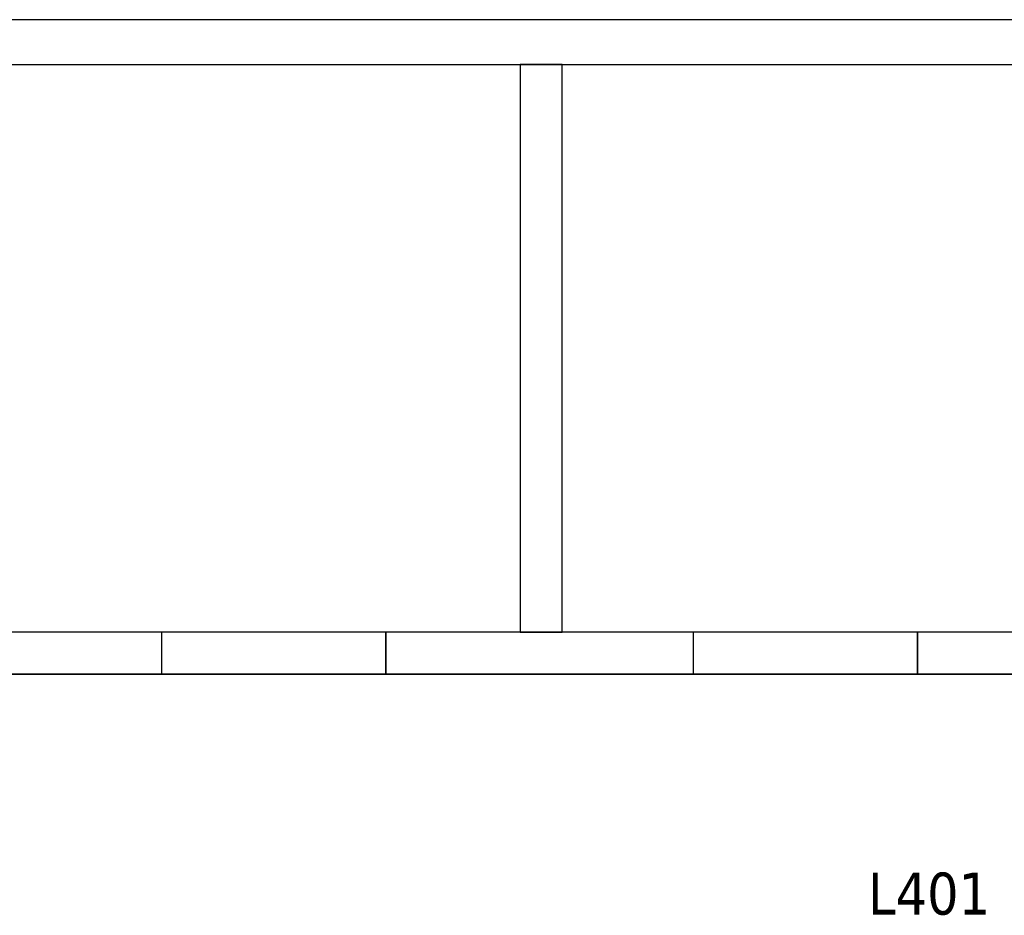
# Model space of a CAD drawing. Header units: metres. Extents: x 397.7 to 427.5, y 12.7 to 28.4.
# Tile 115 of 121: x 417.2 to 420.7, y 25 to 28.2. Entities that reach past the tile are written whole.
import ezdxf

# ---------------------------------------------------------------- set-up
doc = ezdxf.new("R2010")
doc.units = ezdxf.units.M
doc.layers.add('01_SUELOS', color=7, linetype='Continuous', lineweight=25, true_color=0x007f00)
for name, color, linetype, lineweight in [('A-GENM-____-OTLN', 7, 'Continuous', 18), ('A-WALL-____-MCUT', 7, 'Continuous', 25), ('A-WALL-____-OTLN', 7, 'Continuous', 25), ('E-ELEC-FIXT-IDEN', 7, 'Continuous', 30)]:
    doc.layers.add(name, color=color, linetype=linetype, lineweight=lineweight)
doc.styles.add('Tahoma_3', font='tahoma.ttf', dxfattribs={"height": 0.15})

# ---------------------------------------------------------------- blocks, each defined once
blk = doc.blocks.new('Family - Evans P4-154228-07_ELEC_P4')
at = {"layer": 'A-WALL-____-MCUT', "color": 253, "true_color": 0xaaaaaa}
for p, q in [((25.5877, 0.16), (0.0332, 0.16)), ((0, 0), (25.556, 0))]:
    blk.add_line(p, q, dxfattribs=at)
at = {"layer": 'A-WALL-____-OTLN', "color": 253, "true_color": 0xaaaaaa}
for p, q in [((25.5877, 0.16), (0.0332, 0.16)), ((0, 0), (25.556, 0))]:
    blk.add_line(p, q, dxfattribs=at)
at = {"layer": 'A-WALL-____-OTLN', "color": 253, "lineweight": 18, "true_color": 0xaaaaaa}
blk.add_line((0, 0), (25.556, 0), dxfattribs=at)
blk = doc.blocks.new('Family - Evans P4-154324-07_ELEC_P4')
at = {"layer": 'A-WALL-____-MCUT', "color": 253, "true_color": 0xaaaaaa}
for p, q in [((2.0288, 0.15), (0, 0.15)), ((0, 0.15), (0, 0)), ((2.0288, 0), (2.0288, 0.15)), ((0, 0), (2.0288, 0))]:
    blk.add_line(p, q, dxfattribs=at)
at = {"layer": 'A-WALL-____-OTLN', "color": 253, "true_color": 0xaaaaaa}
for p, q in [((2.0288, 0.15), (0, 0.15)), ((0, 0.15), (0, 0)), ((2.0288, 0), (2.0288, 0.15)), ((0, 0), (2.0288, 0))]:
    blk.add_line(p, q, dxfattribs=at)
at = {"layer": 'A-WALL-____-OTLN', "color": 253, "lineweight": 18, "true_color": 0xaaaaaa}
blk.add_line((0, 0), (2.0288, 0), dxfattribs=at)
blk = doc.blocks.new('Family - Evans P4-154445-07_ELEC_P4')
at = {"layer": 'A-WALL-____-MCUT', "color": 253, "true_color": 0xaaaaaa}
for p, q in [((1.76, 0.15), (0.9777, 0.15)), ((1.76, 0), (1.76, 0.15)), ((2.56, 0.15), (2.56, 0)), ((3.66, 0.15), (2.56, 0.15)), ((3.66, 0), (3.66, 0.15)), ((4.46, 0.15), (4.46, 0)), ((5.06, 0.15), (4.46, 0.15)), ((0.9777, 0), (1.76, 0)), ((2.56, 0), (3.66, 0)), ((4.46, 0), (5.06, 0))]:
    blk.add_line(p, q, dxfattribs=at)
at = {"layer": 'A-WALL-____-OTLN', "color": 253, "true_color": 0xaaaaaa}
for p, q in [((5.06, 0.15), (0, 0.15)), ((1.76, 0), (1.76, 0.15)), ((2.56, 0.15), (1.76, 0.15)), ((2.56, 0), (2.56, 0.15)), ((3.66, 0), (3.66, 0.15)), ((4.46, 0.15), (3.66, 0.15)), ((4.46, 0), (4.46, 0.15)), ((0, 0), (5.06, 0)), ((1.76, 0), (2.56, 0)), ((3.66, 0), (4.46, 0))]:
    blk.add_line(p, q, dxfattribs=at)
at = {"layer": 'A-WALL-____-OTLN', "color": 253, "lineweight": 18, "true_color": 0xaaaaaa}
blk.add_line((0, 0), (5.06, 0), dxfattribs=at)
blk = doc.blocks.new('Family - Vano porta P4-154449-07_ELEC_P4')
at = {"layer": 'A-GENM-____-OTLN', "color": 253, "true_color": 0xaaaaaa}
for p, q in [((417.707, 26.0395), (417.707, 25.8895)), ((418.507, 26.0395), (417.707, 26.0395)), ((417.707, 26.0395), (417.707, 25.8895)), ((417.707, 26.0395), (418.507, 26.0395)), ((418.507, 25.8895), (418.507, 26.0395)), ((418.507, 26.0395), (418.507, 25.8895)), ((417.707, 25.8895), (418.507, 25.8895)), ((418.507, 25.8895), (417.707, 25.8895))]:
    blk.add_line(p, q, dxfattribs=at)
blk = doc.blocks.new('Family - Vano porta P4-154451-07_ELEC_P4')
at = {"layer": 'A-GENM-____-OTLN', "color": 253, "true_color": 0xaaaaaa}
for p, q in [((419.607, 26.0395), (419.607, 25.8895)), ((420.407, 26.0395), (419.607, 26.0395)), ((419.607, 26.0395), (419.607, 25.8895)), ((419.607, 26.0395), (420.407, 26.0395)), ((420.407, 25.8895), (420.407, 26.0395)), ((420.407, 26.0395), (420.407, 25.8895)), ((419.607, 25.8895), (420.407, 25.8895)), ((420.407, 25.8895), (419.607, 25.8895))]:
    blk.add_line(p, q, dxfattribs=at)
blk = doc.blocks.new('Family - LONDR55-XX_ZZ-ARQ-CAA-M3D-Londres55-154484-07_ELEC_P4')
at = {"layer": '01_SUELOS', "color": 9, "true_color": 0xaad4aa}
for p, q in [((22.9818, 12.7788), (18.6295, 12.7788)), ((18.6295, 12.7788), (22.9818, 12.7788))]:
    blk.add_line(p, q, dxfattribs=at)
blk = doc.blocks.new('LONDR55-XX_ZZ-ARQ-CAA-M3D-Londres55_ifc-1-07_ELEC_P4')
at = {"layer": '01_SUELOS', "color": 253, "lineweight": 18, "true_color": 0xaaaaaa}
blk.add_blockref('Family - LONDR55-XX_ZZ-ARQ-CAA-M3D-Londres55-154484-07_ELEC_P4', (398.2952, 13.1106), dxfattribs=at)
at = {"layer": 'A-GENM-____-OTLN', "color": 253, "lineweight": 18, "true_color": 0xaaaaaa}
for name in ['Family - Vano porta P4-154449-07_ELEC_P4', 'Family - Vano porta P4-154451-07_ELEC_P4']:
    blk.add_blockref(name, (0, 0), dxfattribs=at)
at = {"layer": 'A-WALL-____-OTLN', "color": 253, "lineweight": 18, "true_color": 0xaaaaaa}
for name, p, rotation in [('Family - Evans P4-154228-07_ELEC_P4', (426.8464, 28.2282), 180), ('Family - Evans P4-154324-07_ELEC_P4', (419.137, 26.0395), 90)]:
    blk.add_blockref(name, p, dxfattribs=dict(at, rotation=rotation))
blk.add_blockref('Family - Evans P4-154445-07_ELEC_P4', (415.947, 25.8895), dxfattribs=at)

msp = doc.modelspace()

# ---------------------------------------------------------------- block references
at = {"lineweight": 5}
msp.add_blockref('LONDR55-XX_ZZ-ARQ-CAA-M3D-Londres55_ifc-1-07_ELEC_P4', (0, 0), dxfattribs=at)

# ---------------------------------------------------------------- next in the draw order: texts
at = {"layer": 'E-ELEC-FIXT-IDEN', "insert": (420.23, 25.1807), "char_height": 0.15, "width": 0.517088, "attachment_point": 1, "style": 'Tahoma_3', "bg_fill": 3, "box_fill_scale": 1.25, "bg_fill_color": 256, "bg_fill_true_color": 13158600, "bg_fill_transparency": 0}
msp.add_mtext('L401', dxfattribs=at)

doc.saveas('drawing.dxf')
